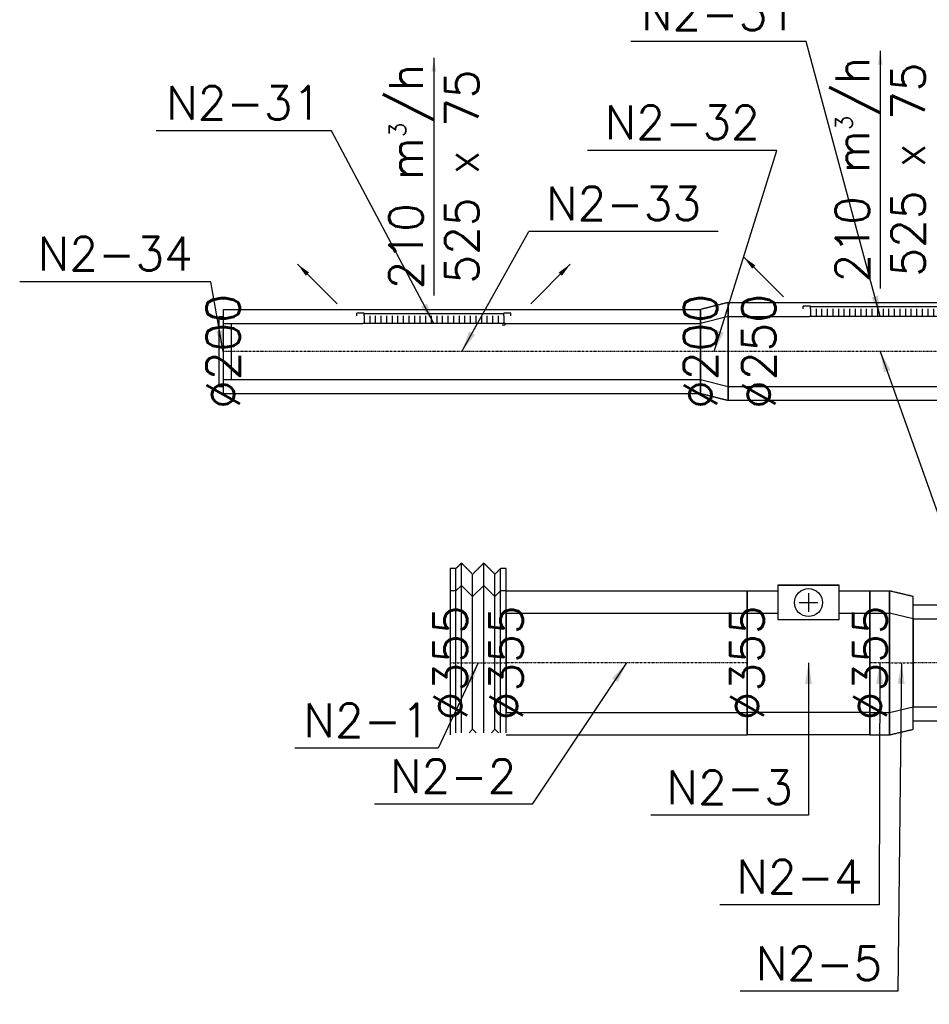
# Model space of a CAD drawing. Header units: millimetres. Extents: x -40063 to 512011, y 350190 to 687060.
# Tile 137 of 256: x 113362 to 116619, y 618041 to 621566. Entities that reach past the tile are written whole.
import ezdxf

# ---------------------------------------------------------------- set-up
doc = ezdxf.new("R2010")
doc.units = ezdxf.units.MM
doc.linetypes.add('DASHDOT', pattern=[1, 0.5, -0.25, 0, -0.25])
doc.linetypes.add('DASHED', pattern=[0.75, 0.5, -0.25])
doc.layers.get('0').update_dxf_attribs({"color": 8})
for name, color, linetype in [('FLUID-N2', 7, 'Continuous'), ('FLUID-N2-120-ARRGR', 7, 'Continuous'), ('FLUID-N2-120-DIM', 7, 'Continuous'), ('FLUID-N2-120-NUM', 7, 'Continuous'), ('FLUID-N2-INS', 7, 'Continuous'), ('FLUID-N2-SYM', 7, 'Continuous')]:
    doc.layers.add(name, color=color, linetype=linetype)
doc.styles.add('FDBES', font='simplex.shx')
doc.dimstyles.new('FDBES', dxfattribs={"dimscale": 50, "dimtxt": 4, "dimasz": 2.5, "dimexe": 0.8, "dimexo": 2, "dimgap": 1, "dimtad": 1, "dimdsep": 46, "dimtxsty": 'FDBES', "dimcen": 2.5, "dimclrd": 4, "dimclre": 5, "dimadec": 0, "dimazin": 0, "dimtfac": 1, "dimtmove": 0, "dimatfit": 3, "dimfxl": 1, "dimarcsym": 0})

# ---------------------------------------------------------------- blocks, each defined once
blk = doc.blocks.new('*U15644')
at = {"color": 124, "linetype": 'Continuous', "lineweight": -2}
for p, q in [((-100, 257.5), (-100, 0)), ((-100, 0), (-100, -250))]:
    blk.add_line(p, q, dxfattribs=at)
at = {"color": 0, "linetype": 'ByBlock', "lineweight": -2}
for p, q in [((-80, 257.5), (-100, 257.5)), ((-60, 277.5), (-80, 257.5)), ((-20, 237.5), (-60, 277.5)), ((20, 277.5), (-20, 237.5)), ((60, 237.5), (20, 277.5)), ((80, 257.5), (60, 237.5)), ((100, 257.5), (80, 257.5)), ((-80, -250), (-80, 0)), ((-32.5, -250), (-20, -237.5)), ((-20, -237.5), (-7.5, -250)), ((47.5, -250), (60, -237.5)), ((60, -237.5), (72.5, -250))]:
    blk.add_line(p, q, dxfattribs=at)
at = {"color": 124, "linetype": 'Continuous', "lineweight": -3}
for p, q in [((-60, -250), (-60, 0)), ((-20, -237.5), (-20, 0)), ((20, -250), (20, 0)), ((60, -237.5), (60, 0)), ((-100, -250), (-100, -257.5))]:
    blk.add_line(p, q, dxfattribs=at)
at = {"layer": 'FLUID-N2-INS', "color": 124, "linetype": 'DASHED', "lineweight": -3}
for p, q in [((-60, 357.5), (-80, 337.5)), ((-60, 0), (-60, 357.5)), ((-20, 317.5), (-60, 357.5)), ((20, 357.5), (-20, 317.5)), ((20, 0), (20, 357.5)), ((60, 317.5), (20, 357.5)), ((-100, 337.5), (-100, 257.5)), ((-80, 337.5), (-100, 337.5)), ((-80, 0), (-80, 337.5)), ((-20, 0), (-20, 317.5)), ((80, 337.5), (60, 317.5)), ((60, 0), (60, 317.5)), ((80, 0), (80, 337.5)), ((100, 337.5), (80, 337.5)), ((100, 0), (100, 337.5)), ((80, -250), (80, 0)), ((100, -250), (100, 0))]:
    blk.add_line(p, q, dxfattribs=at)
at = {"layer": 'FLUID-N2-SYM', "color": 124, "linetype": 'DASHDOT', "lineweight": -3}
blk.add_line((-100, 0), (100, 0), dxfattribs=at)
blk.add_line((-100, 0), (100, 0), dxfattribs=at)
blk = doc.blocks.new('*U16814')
at = {"color": 0, "linetype": 'ByBlock', "lineweight": -2}
for p, q in [((431.5, 177.5), (-431.3, 177.5)), ((431.5, -177.5), (-431.3, -177.5))]:
    blk.add_line(p, q, dxfattribs=at)
at = {"color": 124, "linetype": 'Continuous', "lineweight": -3}
for p, q in [((431.5, 177.5), (431.5, 0)), ((431.5, 0), (431.5, -177.5))]:
    blk.add_line(p, q, dxfattribs=at)
at = {"color": 124, "linetype": 'Continuous', "lineweight": -2}
blk.add_line((-431.5, -177.5), (-431.5, 0), dxfattribs=at)
at = {"layer": 'FLUID-N2-INS', "color": 124, "linetype": 'DASHED', "lineweight": -3}
for p, q in [((-431.5, 0), (-431.5, 257.5)), ((431.5, 257.5), (-431.3, 257.5)), ((-431.5, -257.5), (-431.5, -177.5)), ((431.5, -257.5), (-431.3, -257.5))]:
    blk.add_line(p, q, dxfattribs=at)
at = {"layer": 'FLUID-N2-SYM', "color": 124, "linetype": 'DASHDOT', "lineweight": -3}
for p, q in [((-431.5, 0), (-431.3, 0)), ((-431.3, 0), (431.5, 0))]:
    blk.add_line(p, q, dxfattribs=at)
blk = doc.blocks.new('*U16813')
at = {"color": 0, "linetype": 'ByBlock', "lineweight": -2}
for p, q in [((-110, 278.5), (-110, 153.6)), ((-110, 278.5), (-110, 278.5)), ((110, 278.5), (-110, 278.5)), ((-110, 278.5), (110, 278.5)), ((110, 278.5), (110, 278.5)), ((110, 163.9), (110, 278.5)), ((-220, 177.5), (-110, 177.5)), ((110, 177.5), (220, 177.5)), ((110, 153.6), (-110, 153.6)), ((110, 153.6), (110, 163.9)), ((220, -177.5), (-220, -177.5))]:
    blk.add_line(p, q, dxfattribs=at)
at = {"color": 124, "linetype": 'Continuous', "lineweight": -3}
for p, q in [((0, 249.4), (0, 182.7)), ((-33.3, 216), (33.3, 216))]:
    blk.add_line(p, q, dxfattribs=at)
at = {"color": 124, "linetype": 'Continuous', "lineweight": -2}
for p, q in [((-220, 177.2), (-220, 0)), ((220, 0), (220, 177.2)), ((-220, 0), (-220, -177.2)), ((220, -177.2), (220, 0))]:
    blk.add_line(p, q, dxfattribs=at)
at = {"color": 124, "linetype": 'Continuous', "lineweight": -3}
blk.add_ellipse((0, 216), major_axis=(50, 0), ratio=1, dxfattribs=at)
at = {"layer": 'FLUID-N2-INS', "color": 124, "linetype": 'DASHED', "lineweight": -3}
for p, q in [((-220, 257.5), (-220, 177.2)), ((-220, 257.5), (-110, 257.5)), ((110, 257.5), (220, 257.5)), ((220, 177.2), (220, 257.5)), ((-220, -177.2), (-220, -257.5)), ((220, -257.5), (220, -177.2)), ((220, -257.5), (-220, -257.5))]:
    blk.add_line(p, q, dxfattribs=at)
blk = doc.blocks.new('*U15647')
at = {"color": 124, "linetype": 'Continuous', "lineweight": -2}
for p, q in [((-35, 0), (-35, 177.5)), ((35, 177.5), (35, 0)), ((-35, -177.5), (-35, 0)), ((35, 0), (35, -177.5))]:
    blk.add_line(p, q, dxfattribs=at)
at = {"color": 0, "linetype": 'ByBlock', "lineweight": -2}
for p, q in [((35, 177.5), (-35, 177.5)), ((35, -177.5), (-35, -177.5))]:
    blk.add_line(p, q, dxfattribs=at)
at = {"layer": 'FLUID-N2-INS', "color": 124, "linetype": 'DASHED', "lineweight": -3}
for p, q in [((-35, 177.5), (-35, 257.5)), ((35, 257.5), (-35, 257.5)), ((35, 257.5), (35, 177.5)), ((-35, -257.5), (-35, -177.5)), ((35, -177.5), (35, -257.5)), ((35, -257.5), (-35, -257.5))]:
    blk.add_line(p, q, dxfattribs=at)
at = {"layer": 'FLUID-N2-SYM', "color": 124, "linetype": 'DASHDOT', "lineweight": -3}
blk.add_line((-35, 0), (35, 0), dxfattribs=at)
blk = doc.blocks.new('*U15648')
at = {"color": 124, "linetype": 'Continuous', "lineweight": -2}
for p, q in [((-42.5, 177.5), (-42.5, 0)), ((42.5, 0), (42.5, 157.5)), ((-42.5, 0), (-42.5, -177.5)), ((42.5, -157.5), (42.5, 0))]:
    blk.add_line(p, q, dxfattribs=at)
at = {"color": 0, "linetype": 'ByBlock', "lineweight": -2}
for p, q in [((42.5, 157.5), (-42.5, 177.5)), ((-42.5, -177.5), (42.5, -157.5))]:
    blk.add_line(p, q, dxfattribs=at)
at = {"layer": 'FLUID-N2-INS', "color": 124, "linetype": 'DASHED', "lineweight": -3}
for p, q in [((-42.5, 257.5), (-42.5, 177.5)), ((42.5, 237.5), (-42.5, 257.5)), ((42.5, 157.5), (42.5, 237.5)), ((42.5, -237.5), (42.5, -157.5)), ((-42.5, -177.5), (-42.5, -257.5)), ((-42.5, -257.5), (42.5, -237.5))]:
    blk.add_line(p, q, dxfattribs=at)
at = {"layer": 'FLUID-N2-SYM', "color": 124, "linetype": 'DASHDOT', "lineweight": -3}
blk.add_line((-42.5, 0), (42.5, 0), dxfattribs=at)
blk = doc.blocks.new('*U15651')
at = {"color": 124, "linetype": 'Continuous', "lineweight": -2}
for p, q in [((-77.5, 0), (-77.5, 157.5)), ((-77.5, -157.5), (-77.5, 0))]:
    blk.add_line(p, q, dxfattribs=at)
at = {"color": 0, "linetype": 'ByBlock', "lineweight": -2}
for p, q in [((77.5, 157.5), (-77.5, 157.5)), ((77.5, -157.5), (-77.5, -157.5))]:
    blk.add_line(p, q, dxfattribs=at)
at = {"color": 124, "linetype": 'Continuous', "lineweight": -3}
for p, q in [((77.5, 157.5), (77.5, 0)), ((77.5, 0), (77.5, -157.5))]:
    blk.add_line(p, q, dxfattribs=at)
at = {"layer": 'FLUID-N2-INS', "color": 124, "linetype": 'DASHED', "lineweight": -3}
for p, q in [((-77.5, 157.5), (-77.5, 207.5)), ((77.5, 207.5), (-77.5, 207.5)), ((-77.5, -207.5), (-77.5, -157.5)), ((77.5, -207.5), (-77.5, -207.5))]:
    blk.add_line(p, q, dxfattribs=at)
at = {"layer": 'FLUID-N2-SYM', "color": 124, "linetype": 'DASHDOT', "lineweight": -3}
blk.add_line((-77.5, 0), (77.5, 0), dxfattribs=at)
blk = doc.blocks.new('*U16811')
at = {"color": 124, "linetype": 'Continuous', "lineweight": -2}
for p, q in [((-545, 0), (-545, 125)), ((545, 125), (545, 0)), ((-545, -125), (-545, 0)), ((545, 0), (545, -125))]:
    blk.add_line(p, q, dxfattribs=at)
at = {"color": 0, "linetype": 'ByBlock', "lineweight": -2}
for p, q in [((-255, 125), (-545, 125)), ((545, 125), (255, 125)), ((545, -125), (-545, -125))]:
    blk.add_line(p, q, dxfattribs=at)
at = {"layer": 'FLUID-N2-INS', "color": 124, "linetype": 'DASHED', "lineweight": -3}
for p, q in [((-545, 125), (-545, 175)), ((545, 175), (-545, 175)), ((545, 175), (545, 125)), ((-545, -175), (-545, -125)), ((545, -125), (545, -175)), ((545, -175), (-545, -175))]:
    blk.add_line(p, q, dxfattribs=at)
at = {"layer": 'FLUID-N2-SYM', "color": 124, "linetype": 'DASHDOT', "lineweight": -3}
blk.add_line((-545, 0), (545, 0), dxfattribs=at)
blk = doc.blocks.new('*U15666')
at = {"color": 124, "linetype": 'Continuous', "lineweight": -2}
for p, q in [((-49.5, 0), (-49.5, 125)), ((49.5, 100), (49.5, 99.9)), ((49.5, 99.9), (49.5, 98.1)), ((49.5, 96.1), (49.5, 83.1)), ((49.5, 77.7), (49.5, 55.6)), ((49.5, 47.4), (49.5, 19.5)), ((-49.5, -125), (-49.5, 0)), ((49.5, -19.5), (49.5, -38.3)), ((49.5, -46.9), (49.5, -70.7)), ((49.5, -76.9), (49.5, -92.4)), ((49.5, -95.2), (49.5, -98.1)), ((49.5, -99.9), (49.5, -100))]:
    blk.add_line(p, q, dxfattribs=at)
at = {"color": 0, "linetype": 'ByBlock', "lineweight": -2}
for p, q in [((-49.5, 125), (49.5, 100)), ((49.5, -100), (-49.5, -125))]:
    blk.add_line(p, q, dxfattribs=at)
at = {"layer": 'FLUID-N2-INS', "color": 124, "linetype": 'DASHED', "lineweight": -3}
for p, q in [((-49.5, 125), (-49.5, 175)), ((-49.5, 175), (49.5, 150)), ((49.5, 150), (49.5, 100)), ((49.5, 98.1), (49.5, 96.1)), ((49.5, 83.1), (49.5, 77.7)), ((49.5, 55.6), (49.5, 47.4)), ((49.5, 19.5), (49.5, 0)), ((49.5, 0), (49.5, -19.5)), ((49.5, -38.3), (49.5, -46.9)), ((49.5, -70.7), (49.5, -76.9)), ((49.5, -92.4), (49.5, -95.2)), ((49.5, -98.1), (49.5, -99.9)), ((49.5, -100), (49.5, -150)), ((-49.5, -175), (-49.5, -125)), ((49.5, -150), (-49.5, -175))]:
    blk.add_line(p, q, dxfattribs=at)
at = {"layer": 'FLUID-N2-SYM', "color": 124, "linetype": 'DASHDOT', "lineweight": -3}
blk.add_line((-49.5, 0), (49.5, 0), dxfattribs=at)
blk = doc.blocks.new('*U16810')
at = {"color": 124, "linetype": 'Continuous', "lineweight": -2}
for p, q in [((-854.5, 0), (-854.5, 100)), ((854.5, 100), (854.5, 0)), ((-854.5, -100), (-854.5, 0)), ((854.5, 0), (854.5, -100))]:
    blk.add_line(p, q, dxfattribs=at)
at = {"color": 0, "linetype": 'ByBlock', "lineweight": -2}
for p, q in [((-155.2, 100), (-854.5, 100)), ((854.5, 100), (354.8, 100)), ((854.5, -100), (-854.5, -100))]:
    blk.add_line(p, q, dxfattribs=at)
at = {"layer": 'FLUID-N2-INS', "color": 124, "linetype": 'DASHED', "lineweight": -3}
for p, q in [((-854.5, 100), (-854.5, 150)), ((854.5, 150), (-854.5, 150)), ((854.5, 150), (854.5, 100)), ((-854.5, -150), (-854.5, -100)), ((854.5, -100), (854.5, -150)), ((854.5, -150), (-854.5, -150))]:
    blk.add_line(p, q, dxfattribs=at)
at = {"layer": 'FLUID-N2-SYM', "color": 124, "linetype": 'DASHDOT', "lineweight": -3}
blk.add_line((-854.5, 0), (854.5, 0), dxfattribs=at)
blk = doc.blocks.new('*U16809')
at = {"color": 124, "linetype": 'Continuous', "lineweight": -2}
for p, q in [((-30, 99.5), (-30, 100)), ((-30, 0), (-30, 99.5)), ((-30, -99.5), (-30, 0)), ((-30, -100), (-30, -99.5))]:
    blk.add_line(p, q, dxfattribs=at)
at = {"color": 0, "linetype": 'ByBlock', "lineweight": -2}
for p, q in [((0, 100), (-30, 100)), ((0, -100), (-30, -100))]:
    blk.add_line(p, q, dxfattribs=at)
at = {"layer": 'FLUID-N2-INS', "color": 124, "linetype": 'DASHED', "lineweight": -3}
for p, q in [((15, 125), (0, 125)), ((15, 125), (15, 0)), ((15, 0), (15, -125)), ((15, -125), (0, -125))]:
    blk.add_line(p, q, dxfattribs=at)
blk = doc.blocks.new('*U16808')
at = {"color": 0, "linetype": 'ByBlock', "lineweight": -2}
for p, q in [((-255, 4.2), (-255, 0)), ((-255, 0), (255, 0)), ((-250, -28), (-250, 0)), ((-230, -28), (-230, 0)), ((-210, -28), (-210, 0)), ((-190, -28), (-190, 0)), ((-170, -28), (-170, 0)), ((-150, -28), (-150, 0)), ((-130, -28), (-130, 0)), ((-110, -28), (-110, 0)), ((-90, -28), (-90, 0)), ((-70, -28), (-70, 0)), ((-50, -28), (-50, 0)), ((-30, -28), (-30, 0)), ((-10, -28), (-10, 0)), ((10, -28), (10, 0)), ((30, -28), (30, 0)), ((50, -28), (50, 0)), ((70, -28), (70, 0)), ((90, -28), (90, 0)), ((110, -28), (110, 0)), ((130, -28), (130, 0)), ((150, -28), (150, 0)), ((170, -28), (170, 0)), ((190, -28), (190, 0)), ((210, -28), (210, 0)), ((230, -28), (230, 0)), ((250, -28), (250, 0)), ((-276, -28), (-276, -36.5)), ((-250, -28), (-250, -34.5)), ((-250, -34.5), (-250, -36.5)), ((-250, -34.5), (250, -34.5)), ((250, -28), (250, -34.5)), ((250, -34.5), (250, -36.5)), ((276, -28), (276, -36.5)), ((-276, -36.5), (-250, -36.5)), ((250, -36.5), (276, -36.5))]:
    blk.add_line(p, q, dxfattribs=at)
blk = doc.blocks.new('*U16807')
at = {"color": 0, "linetype": 'ByBlock', "lineweight": -2}
for p, q in [((-244.1, 5.1), (-255, 4.2)), ((-255, 4.2), (-255, 0)), ((-255, 0), (255, 0)), ((-250, -28), (-250, 0)), ((-230, -28), (-230, 0)), ((-210, -28), (-210, 0)), ((-190, -28), (-190, 0)), ((-170, -28), (-170, 0)), ((-150, -28), (-150, 0)), ((-130, -28), (-130, 0)), ((-110, -28), (-110, 0)), ((-90, -28), (-90, 0)), ((-70, -28), (-70, 0)), ((-50, -28), (-50, 0)), ((-30, -28), (-30, 0)), ((-10, -28), (-10, 0)), ((10, -28), (10, 0)), ((30, -28), (30, 0)), ((50, -28), (50, 0)), ((70, -28), (70, 0)), ((90, -28), (90, 0)), ((110, -28), (110, 0)), ((130, -28), (130, 0)), ((150, -28), (150, 0)), ((170, -28), (170, 0)), ((190, -28), (190, 0)), ((210, -28), (210, 0)), ((230, -28), (230, 0)), ((250, -28), (250, 0)), ((-276, -28), (-276, -36.5)), ((-250, -28), (-250, -34.5)), ((-250, -34.5), (-250, -36.5)), ((-250, -34.5), (250, -34.5)), ((250, -28), (250, -34.5)), ((250, -34.5), (250, -36.5)), ((276, -28), (276, -36.5)), ((-276, -36.5), (-250, -36.5)), ((250, -36.5), (276, -36.5))]:
    blk.add_line(p, q, dxfattribs=at)
blk = doc.blocks.new('*U15899')
at = {"color": 7, "insert": (0, -425.7), "char_height": 120, "attachment_point": 5, "rotation": 270, "style": 'FDBES'}
blk.add_mtext('210 m{\\A2;\\H0.5x;3}/h\\P525 x 75', dxfattribs=at)
at = {"color": 7}
blk.add_leader([(0, -851.4), (0, 0)], dimstyle='FDBES', override={"dimscale": 20, "dimclrd": 7}, dxfattribs=at)
blk = doc.blocks.new('*U15900')
at = {"color": 7}
blk.add_leader([(141.4, -141.4), (0, 0)], dimstyle='FDBES', override={"dimscale": 20, "dimclrd": 7}, dxfattribs=at)
blk = doc.blocks.new('*U15901')
at = {"color": 7}
blk.add_leader([(-141.4, -141.4), (0, 0)], dimstyle='FDBES', override={"dimscale": 20, "dimclrd": 7}, dxfattribs=at)
blk = doc.blocks.new('*U15935')
at = {"color": 7, "insert": (0, -425.7), "char_height": 120, "attachment_point": 5, "rotation": 270, "style": 'FDBES'}
blk.add_mtext('210 m{\\A2;\\H0.5x;3}/h\\P525 x 75', dxfattribs=at)
at = {"color": 7}
blk.add_leader([(0, -851.4), (0, 0)], dimstyle='FDBES', override={"dimscale": 20, "dimclrd": 7}, dxfattribs=at)
blk = doc.blocks.new('*U15936')
at = {"color": 7}
blk.add_leader([(141.4, -141.4), (0, 0)], dimstyle='FDBES', override={"dimscale": 20, "dimclrd": 7}, dxfattribs=at)
blk = doc.blocks.new('*U16393')
at = {"color": 7}
blk.add_line((-142.9, -305.4), (-656, -305.4), dxfattribs=at)
at = {"color": 7, "insert": (-399.5, -305.4), "char_height": 120, "attachment_point": 5, "style": 'FDBES'}
blk.add_mtext('N2-1\\P ', dxfattribs=at)
at = {"color": 7}
blk.add_leader([(0, 0), (-142.9, -305.4)], dimstyle='FDBES', override={"dimscale": 30, "dimclrd": 7, "dimclre": 7}, dxfattribs=at)
blk = doc.blocks.new('*U16394')
at = {"color": 7}
blk.add_line((-338.7, -505.4), (-903.3, -505.4), dxfattribs=at)
at = {"color": 7, "insert": (-621, -505.4), "char_height": 120, "attachment_point": 5, "style": 'FDBES'}
blk.add_mtext('N2-2\\P ', dxfattribs=at)
at = {"color": 7}
blk.add_leader([(0, 0), (-338.7, -505.4)], dimstyle='FDBES', override={"dimscale": 30, "dimclrd": 7, "dimclre": 7}, dxfattribs=at)
blk = doc.blocks.new('*U16395')
at = {"color": 7}
blk.add_line((0, -545.4), (-564.6, -545.4), dxfattribs=at)
at = {"color": 7, "insert": (-282.3, -545.4), "char_height": 120, "attachment_point": 5, "style": 'FDBES'}
blk.add_mtext('N2-3\\P ', dxfattribs=at)
at = {"color": 7}
blk.add_leader([(0, 0), (0, -545.4)], dimstyle='FDBES', override={"dimscale": 30, "dimclrd": 7, "dimclre": 7}, dxfattribs=at)
blk = doc.blocks.new('*U16396')
at = {"color": 7}
blk.add_line((-2.1, -865.4), (-572.4, -865.4), dxfattribs=at)
at = {"color": 7, "insert": (-287.3, -865.4), "char_height": 120, "attachment_point": 5, "style": 'FDBES'}
blk.add_mtext('N2-4\\P ', dxfattribs=at)
at = {"color": 7}
blk.add_leader([(0, 0), (-2.1, -865.4)], dimstyle='FDBES', override={"dimscale": 30, "dimclrd": 7, "dimclre": 7}, dxfattribs=at)
blk = doc.blocks.new('*U16397')
at = {"color": 7}
blk.add_line((-12.5, -1175.4), (-577.1, -1175.4), dxfattribs=at)
at = {"color": 7, "insert": (-294.8, -1175.4), "char_height": 120, "attachment_point": 5, "style": 'FDBES'}
blk.add_mtext('N2-5\\P ', dxfattribs=at)
at = {"color": 7}
blk.add_leader([(0, 0), (-12.5, -1175.4)], dimstyle='FDBES', override={"dimscale": 30, "dimclrd": 7, "dimclre": 7}, dxfattribs=at)
blk = doc.blocks.new('*U16422')
at = {"color": 7}
blk.add_line((884.4, -580.3), (205.6, -580.3), dxfattribs=at)
at = {"color": 7, "insert": (545, -580.3), "char_height": 120, "attachment_point": 5, "style": 'FDBES'}
blk.add_mtext('N2-30\\P ', dxfattribs=at)
at = {"color": 7}
blk.add_leader([(0, 0), (205.6, -580.3)], dimstyle='FDBES', override={"dimscale": 30, "dimclrd": 7, "dimclre": 7}, dxfattribs=at)
blk = doc.blocks.new('*U16423')
at = {"color": 7}
blk.add_line((-265.6, 984.7), (-893, 984.7), dxfattribs=at)
at = {"color": 7, "insert": (-579.3, 984.7), "char_height": 120, "attachment_point": 5, "style": 'FDBES'}
blk.add_mtext('N2-31\\P ', dxfattribs=at)
at = {"color": 7}
blk.add_leader([(0, 0), (-265.6, 984.7)], dimstyle='FDBES', override={"dimscale": 30, "dimclrd": 7, "dimclre": 7}, dxfattribs=at)
blk = doc.blocks.new('*U16424')
at = {"color": 7}
blk.add_line((224.6, 719.7), (-454.2, 719.7), dxfattribs=at)
at = {"color": 7, "insert": (-114.8, 719.7), "char_height": 120, "attachment_point": 5, "style": 'FDBES'}
blk.add_mtext('N2-32\\P ', dxfattribs=at)
at = {"color": 7}
blk.add_leader([(0, 0), (224.6, 719.7)], dimstyle='FDBES', override={"dimscale": 30, "dimclrd": 7, "dimclre": 7}, dxfattribs=at)
blk = doc.blocks.new('*U16425')
at = {"color": 7}
blk.add_line((918.6, 429.7), (239.8, 429.7), dxfattribs=at)
at = {"color": 7, "insert": (579.2, 429.7), "char_height": 120, "attachment_point": 5, "style": 'FDBES'}
blk.add_mtext('N2-33\\P ', dxfattribs=at)
at = {"color": 7}
blk.add_leader([(0, 0), (239.8, 429.7)], dimstyle='FDBES', override={"dimscale": 30, "dimclrd": 7, "dimclre": 7}, dxfattribs=at)
blk = doc.blocks.new('*U16426')
at = {"color": 7}
blk.add_line((-367.3, 689.7), (-994.7, 689.7), dxfattribs=at)
at = {"color": 7, "insert": (-681, 689.7), "char_height": 120, "attachment_point": 5, "style": 'FDBES'}
blk.add_mtext('N2-31\\P ', dxfattribs=at)
at = {"color": 7}
blk.add_leader([(0, 0), (-367.3, 689.7)], dimstyle='FDBES', override={"dimscale": 30, "dimclrd": 7, "dimclre": 7}, dxfattribs=at)
blk = doc.blocks.new('*U16427')
at = {"color": 7}
blk.add_line((-44, 249.7), (-728.6, 249.7), dxfattribs=at)
at = {"color": 7, "insert": (-386.3, 249.7), "char_height": 120, "attachment_point": 5, "style": 'FDBES'}
blk.add_mtext('N2-34\\P ', dxfattribs=at)
at = {"color": 7}
blk.add_leader([(0, 0), (-44, 249.7)], dimstyle='FDBES', override={"dimscale": 30, "dimclrd": 7, "dimclre": 7}, dxfattribs=at)

msp = doc.modelspace()

# ---------------------------------------------------------------- block references
at = {"layer": 'FLUID-N2', "color": 124, "linetype": 'Continuous', "extrusion": (-1.22465e-16, 0, -1), "rotation": 360}
for name, p in [('*U15666', (-115848.60185, 620378.35268)), ('*U16811', (-116443.10185, 620378.35268)), ('*U16810', (-114944.59933, 620378.35268)), ('*U16809', (-114090.09933, 620378.35268))]:
    msp.add_blockref(name, p, dxfattribs=at)
at = {"layer": 'FLUID-N2', "color": 124, "linetype": 'Continuous'}
for name, p, rotation in [('*U16808', (116443.10185, 620503.35268), 180), ('*U16807', (114844.78497, 620478.35268), 180), ('*U15644', (115003.28248, 619263.52196, -0.0471), 360)]:
    msp.add_blockref(name, p, dxfattribs=dict(at, rotation=rotation))
for name, p in [('*U16813', (116186.10185, 619263.52196)), ('*U15648', (116518.60185, 619263.52196))]:
    msp.add_blockref(name, p, dxfattribs=at)
at = {"layer": 'FLUID-N2', "color": 124, "linetype": 'Continuous', "extrusion": (-1.22465e-16, 0, -1)}
for name, p in [('*U16814', (-115534.78248, 619263.52196, 0.0471)), ('*U15647', (-116441.10185, 619263.52196)), ('*U15651', (-116638.60185, 619263.52196))]:
    msp.add_blockref(name, p, dxfattribs=at)
at = {"layer": 'FLUID-N2-120-ARRGR', "rotation": 180}
for name, p in [('*U15935', (116443.10185, 620603.35268, 25)), ('*U15899', (114844.78497, 620578.35268, 25)), ('*U15936', (116096.39118, 620574.06336, 25)), ('*U15900', (114498.0743, 620549.06336, 25)), ('*U15901', (115191.49565, 620549.06336, 25))]:
    msp.add_blockref(name, p, dxfattribs=at)
at = {"layer": 'FLUID-N2-120-NUM', "linetype": 'ByBlock'}
for name, p in [('*U16423', (116443.10185, 620503.35268)), ('*U16426', (114844.78497, 620478.35268)), ('*U16424', (115848.60185, 620378.35268)), ('*U16425', (114944.59933, 620378.35268)), ('*U16427', (114090.09933, 620378.35268)), ('*U16422', (116443.10185, 620378.35268)), ('*U16393', (115003.28248, 619263.52196, -0.0471)), ('*U16394', (115534.78248, 619263.52196, -0.0471)), ('*U16395', (116186.10185, 619263.52196)), ('*U16396', (116441.10185, 619263.52196)), ('*U16397', (116518.60185, 619263.52196))]:
    msp.add_blockref(name, p, dxfattribs=at)

# ---------------------------------------------------------------- texts
at = {"layer": 'FLUID-N2-120-DIM', "color": 7, "char_height": 120, "attachment_point": 5, "rotation": 90, "style": 'FDBES'}
for s, insert in [('∅200\\P', (114090.09933, 620378.35268)), ('∅200\\P', (115799.10185, 620378.35268)), ('∅250\\P', (116008.10185, 620378.35268)), ('∅355\\P', (114903.28248, 619263.52196, -0.0471)), ('∅355\\P', (115103.28248, 619263.52196, -0.0471)), ('∅355\\P', (115966.10185, 619263.52196)), ('∅355\\P', (116406.10185, 619263.52196))]:
    msp.add_mtext(s, dxfattribs=dict(at, insert=insert))

doc.saveas('drawing.dxf')
